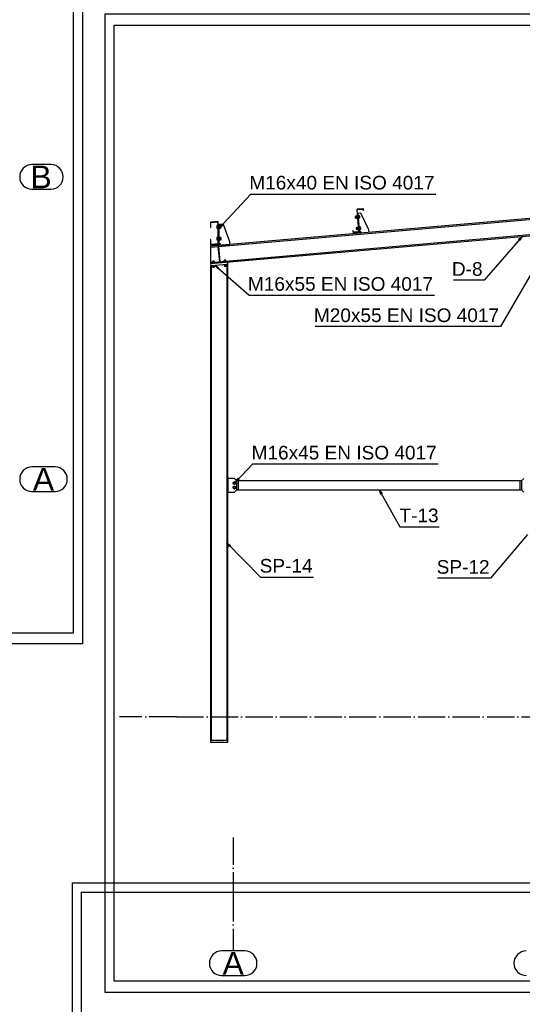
# Paper-space layout 'A0 Advance Steel' of a CAD drawing. Header units: millimetres. Extents: x -21 to 1320, y -7 to 928.
# Tile 85 of 134: x 615 to 726, y 398 to 615. Entities that reach past the tile are written whole.
import ezdxf

# ---------------------------------------------------------------- set-up
doc = ezdxf.new("R2010")
doc.units = ezdxf.units.MM
doc.linetypes.add('ACAD_ISO04W100', pattern=[30, 24, -3, 0, -3])
doc.layers.get('0').update_dxf_attribs({"linetype": 'CONTINUOUS'})
for name, color, linetype in [('AS_Belki', 145, 'CONTINUOUS'), ('AS_Blachy', 30, 'CONTINUOUS'), ('AS_Siatki', 72, 'CONTINUOUS'), ('AS_Sruby', 9, 'CONTINUOUS')]:
    doc.layers.add(name, color=color, linetype=linetype)
doc.styles.add('Arial', font='arial.ttf', dxfattribs={"height": 150})

psp = doc.layouts.new('A0 Advance Steel')

# ---------------------------------------------------------------- linework, layer by layer
at = {"color": 0, "linetype": 'ByBlock', "lineweight": -2}
for p, q in [((658.95, 569.12), (659.51, 569.97)), ((659.76, 569.74), (658.95, 569.12)), ((659.76, 569.74), (659.51, 569.97)), ((724.88, 566.68), (725.66, 567.33)), ((724.88, 566.68), (725.13, 566.46)), ((725.66, 567.33), (725.13, 566.46)), ((658.65, 560.22), (658, 561)), ((658, 561), (658.86, 560.47)), ((658.65, 560.22), (658.86, 560.47)), ((662.57, 513.2, -25569.15), (663.14, 514.03, -25569.15)), ((663.38, 513.8, -25569.15), (662.57, 513.2, -25569.15)), ((663.38, 513.8, -25569.15), (663.14, 514.03, -25569.15)), ((694.55, 510.53), (694.21, 511.48)), ((694.21, 511.48), (694.84, 510.69)), ((694.55, 510.53), (694.84, 510.69)), ((661.24, 498.98), (660.66, 499.81)), ((660.66, 499.81), (661.48, 499.21)), ((661.24, 498.98), (661.48, 499.21))]:
    psp.add_line(p, q, dxfattribs=at)
at = {"color": 3, "ltscale": 0.25}
for points in [[(1.26, 477.54), (1.26, 825.14), (628.86, 825.14), (628.86, 477.54), (1.26, 477.54)], [(3.26, 479.89), (3.26, 810.49), (626.86, 810.49), (626.86, 479.89), (3.26, 479.89)], [(633.86, 400.74), (633.86, 616.34), (955.46, 616.34), (955.46, 400.74), (633.86, 400.74)], [(635.86, 403.24), (635.86, 613.84), (953.46, 613.84), (953.46, 403.24), (635.86, 403.24)], [(626.67, 210.27), (626.67, 424.87), (970.27, 424.87), (970.27, 210.27), (626.67, 210.27)], [(628.67, 212.27), (628.67, 422.87), (968.27, 422.87), (968.27, 212.27), (628.67, 212.27)]]:
    psp.add_lwpolyline(points, dxfattribs=at)
at = {"color": 7}
for points in [[(658.95, 569.12), (665.92, 576.66), (706.69, 576.66)], [(725.66, 567.33), (717.28, 557.65), (710.53, 557.65)], [(730.89, 564.66), (720.91, 547.45), (680.14, 547.45)], [(658, 561), (665.61, 554.35), (706.38, 554.35)], [(662.57, 513.2), (666.42, 517.18), (707.18, 517.18)], [(694.21, 511.48), (698.76, 503.35), (707.37, 503.35)], [(726.86, 501.66), (718.7, 492), (707.05, 492)], [(660.66, 499.81), (668.08, 492.25), (679.73, 492.25)]]:
    psp.add_lwpolyline(points, dxfattribs=at)
at = {"layer": 'AS_Belki', "linetype": 'Continuous', "ltscale": 0.25}
for p, q in [((794.26, 577.14), (657.06, 565.14)), ((657.06, 564.94), (794.26, 576.94)), ((794.26, 573.53), (657.06, 561.52)), ((657.06, 561.32), (794.26, 573.33)), ((689.29, 573.24), (689.27, 573.2)), ((689.27, 573.2), (689.27, 573.15)), ((689.27, 573.15), (689.68, 568.42)), ((689.33, 573.27), (689.29, 573.24)), ((689.32, 573.18), (689.33, 573.21)), ((689.32, 573.15), (689.32, 573.18)), ((689.73, 568.42), (689.32, 573.15)), ((689.38, 573.29), (689.33, 573.27)), ((689.33, 573.21), (689.36, 573.23)), ((689.36, 573.23), (689.38, 573.24)), ((690.62, 573.39), (689.38, 573.29)), ((689.38, 573.24), (690.63, 573.35)), ((690.67, 573.39), (690.62, 573.39)), ((690.63, 573.35), (690.66, 573.34)), ((690.66, 573.34), (690.68, 573.33)), ((690.72, 573.37), (690.67, 573.39)), ((690.68, 573.33), (690.7, 573.31)), ((690.7, 573.31), (690.71, 573.28)), ((690.71, 573.28), (690.73, 573)), ((690.75, 573.33), (690.72, 573.37)), ((690.73, 573), (690.78, 573.01)), ((690.76, 573.28), (690.75, 573.33)), ((690.78, 573.01), (690.76, 573.28)), ((658.75, 570.61), (657.05, 570.46)), ((658.75, 565.61), (658.75, 570.61)), ((657.05, 570.46), (657.05, 569.26)), ((657.05, 569.26), (657.11, 569.26)), ((657.11, 570.4), (658.69, 570.54)), ((657.11, 569.26), (657.11, 570.4)), ((658.69, 570.54), (658.69, 565.66)), ((688.46, 568.59), (688.41, 568.58)), ((688.41, 568.58), (688.43, 568.31)), ((688.48, 568.31), (688.46, 568.59)), ((689.68, 568.39), (689.66, 568.36)), ((689.68, 568.42), (689.68, 568.39)), ((689.72, 568.37), (689.73, 568.42)), ((657.11, 566.66), (657.05, 566.66)), ((657.05, 566.66), (657.05, 565.46)), ((657.11, 565.52), (657.11, 566.66)), ((688.43, 568.31), (688.45, 568.26)), ((688.45, 568.26), (688.48, 568.22)), ((688.49, 568.29), (688.48, 568.31)), ((688.48, 568.22), (688.52, 568.2)), ((688.51, 568.26), (688.49, 568.29)), ((688.54, 568.25), (688.51, 568.26)), ((688.52, 568.2), (688.57, 568.2)), ((688.57, 568.25), (688.54, 568.25)), ((689.61, 568.34), (688.57, 568.25)), ((688.57, 568.2), (689.62, 568.29)), ((689.64, 568.35), (689.61, 568.34)), ((689.62, 568.29), (689.66, 568.3)), ((689.66, 568.36), (689.64, 568.35)), ((689.66, 568.3), (689.7, 568.33)), ((689.7, 568.33), (689.72, 568.37)), ((657.05, 565.46), (658.75, 565.61)), ((657.06, 565.14), (657.06, 561.32)), ((658.69, 565.66), (657.11, 565.52)), ((657.06, 560.92), (657.26, 560.94)), ((657.06, 560.92), (657.06, 456.28)), ((657.26, 456.28), (657.26, 560.94)), ((660.66, 561.24), (660.86, 561.25)), ((660.66, 561.24), (660.66, 456.28)), ((660.86, 456.28), (660.86, 561.25)), ((725.26, 513.48), (663.16, 513.48)), ((663.16, 513.48), (663.16, 511.48)), ((725.26, 511.48), (725.26, 513.48)), ((663.16, 511.48), (725.26, 511.48)), ((657.26, 456.28), (657.06, 456.28)), ((660.86, 456.28), (660.66, 456.28))]:
    psp.add_line(p, q, dxfattribs=at)
at = {"layer": 'AS_Blachy', "linetype": 'Continuous', "ltscale": 0.25}
for p, q in [((689.58, 572.4), (689.38, 572.38)), ((690.18, 572.45), (689.58, 572.4)), ((689.97, 568.02), (689.58, 572.4)), ((691.91, 568.79), (690.18, 572.45)), ((658.95, 569.92), (658.75, 569.92)), ((659.95, 569.93), (658.95, 569.92)), ((658.95, 565.31), (658.95, 569.92)), ((661.35, 566.12), (659.95, 569.93)), ((689.77, 568), (689.73, 568.42)), ((689.92, 568.52), (690.46, 568.06)), ((691.96, 568.19), (691.91, 568.79)), ((658.71, 565.08), (659.01, 561.7)), ((658.75, 565.31), (658.75, 565.61)), ((658.75, 565.31), (658.95, 565.31)), ((659.21, 561.71), (658.91, 565.1)), ((658.95, 565.81), (659.45, 565.35)), ((659.45, 565.35), (661.35, 565.52)), ((661.35, 565.52), (661.35, 566.12)), ((657.07, 561.32), (657.11, 560.93)), ((657.26, 560.94), (660.66, 561.24)), ((660.89, 561.26), (660.86, 561.66)), ((660.86, 561.25), (660.89, 561.26)), ((662.38, 513.98), (660.86, 513.98)), ((660.86, 513.98), (660.86, 510.98)), ((662.88, 513.48), (662.38, 513.98)), ((662.88, 511.48), (662.88, 513.48)), ((663.16, 513.48), (662.88, 513.48)), ((725.54, 513.48), (725.26, 513.48)), ((726.04, 513.98), (725.54, 513.48)), ((725.54, 513.48), (725.54, 511.48)), ((660.86, 510.98), (662.38, 510.98)), ((662.38, 510.98), (662.88, 511.48)), ((662.88, 511.48), (663.16, 511.48)), ((725.26, 511.48), (725.54, 511.48)), ((725.54, 511.48), (726.04, 510.98)), ((657.06, 456.28), (657.06, 455.88)), ((657.06, 455.88), (660.86, 455.88)), ((660.66, 456.28), (657.26, 456.28)), ((660.86, 455.88), (660.86, 456.28))]:
    psp.add_line(p, q, dxfattribs=at)
at = {"layer": 'AS_Siatki', "color": 20, "linetype": 'Continuous', "ltscale": 0.25}
for p, q in [((621.94, 583.13), (617.76, 583.13)), ((617.76, 577.73), (621.94, 577.73)), ((622.84, 516.53), (617.76, 516.53)), ((617.76, 511.13), (622.84, 511.13)), ((664.6, 409.88), (659.52, 409.88)), ((659.52, 404.48), (664.6, 404.48))]:
    psp.add_line(p, q, dxfattribs=at)
at = {"layer": 'AS_Siatki', "color": 20, "linetype": 'ACAD_ISO04W100', "ltscale": 0.25}
for p, q in [((649.56, 461.48), (637.06, 461.48)), ((649.56, 461.48), (939.76, 461.48)), ((649.56, 461.48), (649.56, 461.48)), ((662.06, 461.48), (662.06, 461.48)), ((662.06, 434.88), (662.06, 422.38)), ((662.06, 422.38), (662.06, 422.38)), ((662.06, 422.38), (662.06, 409.88))]:
    psp.add_line(p, q, dxfattribs=at)
at = {"layer": 'AS_Siatki', "color": 20, "linetype": 'Continuous', "ltscale": 0.25}
for centre, start, end in [((617.76, 580.43), 90, 270), ((621.94, 580.43), 270, 90), ((617.76, 513.83), 90, 270), ((622.84, 513.83), 270, 90), ((659.52, 407.18), 90, 270), ((664.6, 407.18), 270, 90), ((726.57, 407.18), 90, 270)]:
    psp.add_arc(centre, 2.7, start, end, dxfattribs=at)
at = {"layer": 'AS_Sruby', "linetype": 'Continuous', "ltscale": 0.25}
for p, q in [((689.03, 571.71), (688.9, 571.7)), ((688.9, 571.7), (688.9, 571.69)), ((688.9, 571.69), (688.9, 571.65)), ((688.9, 571.65), (688.91, 571.6)), ((688.91, 571.6), (688.91, 571.54)), ((688.91, 571.54), (688.92, 571.48)), ((688.92, 571.48), (688.92, 571.43)), ((688.92, 571.43), (688.93, 571.39)), ((688.93, 571.39), (688.93, 571.38)), ((688.93, 571.38), (689.06, 571.39)), ((689.32, 571.81), (689.03, 571.78)), ((689.03, 571.78), (689.03, 571.71)), ((689.03, 571.78), (689.05, 571.55)), ((689.04, 571.66), (689.04, 571.68)), ((689.05, 571.55), (689.34, 571.58)), ((689.05, 571.55), (689.07, 571.32)), ((689.06, 571.39), (689.06, 571.39)), ((689.07, 571.32), (689.36, 571.35)), ((689.32, 571.88), (689.32, 571.87)), ((689.38, 571.88), (689.32, 571.88)), ((689.32, 571.87), (689.32, 571.85)), ((689.32, 571.85), (689.32, 571.82)), ((689.32, 571.82), (689.32, 571.79)), ((689.32, 571.79), (689.33, 571.74)), ((689.33, 571.74), (689.33, 571.69)), ((689.33, 571.69), (689.34, 571.63)), ((689.34, 571.63), (689.34, 571.58)), ((689.34, 571.58), (689.35, 571.52)), ((689.35, 571.52), (689.35, 571.46)), ((689.36, 571.35), (689.35, 571.49)), ((689.35, 571.46), (689.36, 571.41)), ((689.36, 571.41), (689.36, 571.37)), ((689.36, 571.37), (689.36, 571.33)), ((689.36, 571.33), (689.37, 571.3)), ((689.37, 571.3), (689.37, 571.28)), ((689.37, 571.28), (689.37, 571.28)), ((689.37, 571.28), (689.43, 571.28)), ((689.69, 571.91), (689.63, 571.9)), ((689.68, 571.3), (689.74, 571.31)), ((689.69, 571.9), (689.69, 571.91)), ((689.69, 571.88), (689.69, 571.9)), ((689.69, 571.86), (689.69, 571.88)), ((689.69, 571.82), (689.69, 571.86)), ((689.89, 571.86), (689.69, 571.84)), ((689.7, 571.77), (689.69, 571.82)), ((689.7, 571.72), (689.7, 571.77)), ((689.71, 571.67), (689.7, 571.72)), ((689.71, 571.67), (689.71, 571.61)), ((689.71, 571.61), (689.71, 571.67)), ((689.71, 571.61), (689.91, 571.63)), ((689.72, 571.55), (689.71, 571.61)), ((689.72, 571.49), (689.72, 571.55)), ((689.73, 571.44), (689.72, 571.49)), ((689.73, 571.4), (689.73, 571.44)), ((689.73, 571.36), (689.73, 571.4)), ((689.73, 571.38), (689.93, 571.4)), ((689.74, 571.33), (689.73, 571.36)), ((689.74, 571.32), (689.74, 571.33)), ((689.74, 571.31), (689.74, 571.32)), ((689.91, 571.63), (689.89, 571.86)), ((689.93, 571.4), (689.91, 571.63)), ((658.63, 569.69), (658.43, 569.69)), ((658.43, 569.69), (658.43, 569.56)), ((658.43, 569.56), (658.63, 569.56)), ((658.43, 569.56), (658.43, 569.29)), ((658.43, 569.29), (658.63, 569.29)), ((658.43, 569.29), (658.43, 569.15)), ((658.43, 569.15), (658.63, 569.15)), ((658.69, 569.72), (658.63, 569.72)), ((658.63, 569.72), (658.63, 569.7)), ((658.63, 569.72), (658.63, 569.72)), ((658.63, 569.7), (658.63, 569.67)), ((658.63, 569.67), (658.63, 569.63)), ((658.63, 569.63), (658.63, 569.59)), ((658.63, 569.59), (658.63, 569.54)), ((658.63, 569.54), (658.63, 569.48)), ((658.63, 569.48), (658.63, 569.42)), ((658.63, 569.42), (658.63, 569.36)), ((658.63, 569.36), (658.63, 569.31)), ((658.63, 569.31), (658.63, 569.25)), ((658.63, 569.25), (658.63, 569.21)), ((658.63, 569.21), (658.63, 569.17)), ((658.63, 569.17), (658.63, 569.14)), ((658.63, 569.14), (658.63, 569.13)), ((658.63, 569.13), (658.63, 569.12)), ((658.63, 569.12), (658.69, 569.12)), ((659.01, 569.72), (658.95, 569.72)), ((658.95, 569.12), (659.01, 569.12)), ((659.01, 569.7), (659.01, 569.72)), ((659.01, 569.72), (659.01, 569.72)), ((659.01, 569.67), (659.01, 569.7)), ((659.31, 569.69), (659.01, 569.69)), ((659.01, 569.63), (659.01, 569.67)), ((659.01, 569.59), (659.01, 569.63)), ((659.01, 569.54), (659.01, 569.59)), ((659.01, 569.56), (659.31, 569.56)), ((659.01, 569.48), (659.01, 569.54)), ((659.01, 569.42), (659.01, 569.48)), ((659.01, 569.36), (659.01, 569.42)), ((659.01, 569.31), (659.01, 569.36)), ((659.01, 569.25), (659.01, 569.31)), ((659.01, 569.29), (659.31, 569.29)), ((659.01, 569.21), (659.01, 569.25)), ((659.01, 569.17), (659.01, 569.21)), ((659.01, 569.14), (659.01, 569.17)), ((659.01, 569.15), (659.31, 569.15)), ((659.01, 569.13), (659.01, 569.14)), ((659.01, 569.12), (659.01, 569.13)), ((659.31, 569.56), (659.31, 569.69)), ((659.43, 569.58), (659.31, 569.58)), ((659.31, 569.29), (659.31, 569.56)), ((659.31, 569.15), (659.31, 569.29)), ((659.31, 569.26), (659.43, 569.26)), ((659.43, 569.57), (659.43, 569.58)), ((659.43, 569.53), (659.43, 569.57)), ((659.43, 569.48), (659.43, 569.53)), ((659.43, 569.42), (659.43, 569.48)), ((659.43, 569.36), (659.43, 569.42)), ((659.43, 569.31), (659.43, 569.36)), ((659.43, 569.27), (659.43, 569.31)), ((659.43, 569.26), (659.43, 569.27)), ((689.25, 569.22), (689.12, 569.21)), ((689.12, 569.21), (689.12, 569.2)), ((689.12, 569.2), (689.12, 569.16)), ((689.12, 569.16), (689.13, 569.11)), ((689.13, 569.11), (689.13, 569.05)), ((689.13, 569.05), (689.14, 568.99)), ((689.14, 568.99), (689.14, 568.94)), ((689.14, 568.94), (689.15, 568.9)), ((689.15, 568.9), (689.15, 568.89)), ((689.15, 568.89), (689.28, 568.9)), ((689.54, 569.32), (689.25, 569.29)), ((689.25, 569.29), (689.27, 569.06)), ((689.27, 569.06), (689.56, 569.09)), ((689.27, 569.06), (689.29, 568.83)), ((689.28, 568.91), (689.28, 568.94)), ((689.29, 568.83), (689.58, 568.86)), ((689.59, 569.39), (689.53, 569.38)), ((689.53, 569.38), (689.54, 569.38)), ((689.54, 569.38), (689.54, 569.36)), ((689.54, 569.36), (689.54, 569.33)), ((689.54, 569.33), (689.54, 569.3)), ((689.54, 569.3), (689.55, 569.25)), ((689.55, 569.25), (689.55, 569.2)), ((689.55, 569.2), (689.56, 569.14)), ((689.56, 569.14), (689.56, 569.09)), ((689.56, 569.09), (689.57, 569.03)), ((689.57, 569.03), (689.57, 568.97)), ((689.57, 568.97), (689.58, 568.92)), ((689.58, 568.92), (689.58, 568.87)), ((689.58, 568.87), (689.58, 568.84)), ((689.58, 568.84), (689.59, 568.81)), ((689.59, 568.81), (689.59, 568.79)), ((689.59, 568.79), (689.59, 568.79)), ((689.59, 568.79), (689.65, 568.79)), ((689.9, 569.42), (689.84, 569.41)), ((689.9, 569.41), (689.9, 569.42)), ((689.91, 569.39), (689.9, 569.41)), ((689.9, 568.81), (689.96, 568.82)), ((689.91, 569.37), (689.91, 569.39)), ((689.91, 569.33), (689.91, 569.37)), ((690.11, 569.37), (689.91, 569.35)), ((689.91, 569.28), (689.91, 569.33)), ((689.92, 569.23), (689.91, 569.28)), ((689.92, 569.18), (689.92, 569.23)), ((689.93, 569.12), (689.92, 569.18)), ((689.93, 569.12), (690.13, 569.14)), ((689.93, 569.06), (689.93, 569.12)), ((689.94, 569), (689.93, 569.06)), ((689.94, 568.95), (689.94, 569)), ((689.95, 568.91), (689.94, 568.95)), ((689.95, 568.87), (689.95, 568.91)), ((689.95, 568.89), (690.15, 568.9)), ((689.95, 568.84), (689.95, 568.87)), ((689.96, 568.83), (689.95, 568.84)), ((689.96, 568.82), (689.96, 568.83)), ((690.13, 569.14), (690.11, 569.37)), ((690.15, 568.9), (690.13, 569.14)), ((658.63, 567.09), (658.43, 567.09)), ((658.43, 567.09), (658.43, 566.96)), ((658.43, 566.96), (658.63, 566.96)), ((658.43, 566.96), (658.43, 566.69)), ((658.43, 566.69), (658.63, 566.69)), ((658.43, 566.69), (658.43, 566.56)), ((658.43, 566.56), (658.63, 566.56)), ((658.69, 567.13), (658.63, 567.13)), ((658.63, 567.13), (658.63, 567.12)), ((658.63, 567.12), (658.63, 567.1)), ((658.63, 567.1), (658.63, 567.08)), ((658.63, 567.08), (658.63, 567.04)), ((658.63, 567.04), (658.63, 566.99)), ((658.63, 566.99), (658.63, 566.94)), ((658.63, 566.94), (658.63, 566.89)), ((658.63, 566.89), (658.63, 566.83)), ((658.63, 566.83), (658.63, 566.77)), ((658.63, 566.77), (658.63, 566.71)), ((658.63, 566.71), (658.63, 566.66)), ((658.63, 566.66), (658.63, 566.61)), ((658.63, 566.61), (658.63, 566.58)), ((658.63, 566.58), (658.63, 566.55)), ((658.63, 566.55), (658.63, 566.53)), ((658.63, 566.53), (658.69, 566.53)), ((658.63, 566.53), (658.63, 566.53)), ((659.01, 567.13), (658.95, 567.13)), ((658.95, 566.53), (659.01, 566.53)), ((659.01, 567.12), (659.01, 567.13)), ((659.01, 567.1), (659.01, 567.12)), ((659.01, 567.08), (659.01, 567.1)), ((659.31, 567.09), (659.01, 567.09)), ((659.01, 567.04), (659.01, 567.08)), ((659.01, 566.99), (659.01, 567.04)), ((659.01, 566.94), (659.01, 566.99)), ((659.01, 566.96), (659.31, 566.96)), ((659.01, 566.89), (659.01, 566.94)), ((659.01, 566.83), (659.01, 566.89)), ((659.01, 566.77), (659.01, 566.83)), ((659.01, 566.71), (659.01, 566.77)), ((659.01, 566.66), (659.01, 566.71)), ((659.01, 566.69), (659.31, 566.69)), ((659.01, 566.61), (659.01, 566.66)), ((659.01, 566.58), (659.01, 566.61)), ((659.01, 566.55), (659.01, 566.58)), ((659.01, 566.56), (659.31, 566.56)), ((659.01, 566.53), (659.01, 566.55)), ((659.01, 566.53), (659.01, 566.53)), ((659.31, 566.96), (659.31, 567.09)), ((659.43, 566.99), (659.31, 566.99)), ((659.31, 566.69), (659.31, 566.96)), ((659.31, 566.56), (659.31, 566.69)), ((659.31, 566.67), (659.43, 566.67)), ((659.43, 566.97), (659.43, 566.99)), ((659.43, 566.94), (659.43, 566.97)), ((659.43, 566.89), (659.43, 566.94)), ((659.43, 566.83), (659.43, 566.89)), ((659.43, 566.77), (659.43, 566.83)), ((659.43, 566.71), (659.43, 566.77)), ((659.43, 566.68), (659.43, 566.71)), ((659.43, 566.67), (659.43, 566.68)), ((660.22, 562.06), (659.99, 562.04)), ((659.99, 562.04), (660, 561.84)), ((660.45, 562.08), (660.22, 562.06)), ((660.22, 562.06), (660.24, 561.86)), ((660.35, 561.87), (660.29, 561.87)), ((660.4, 561.88), (660.35, 561.87)), ((660.45, 561.88), (660.4, 561.88)), ((660.47, 561.88), (660.45, 562.08)), ((660.48, 561.88), (660.45, 561.88)), ((660.51, 561.89), (660.48, 561.88)), ((660.53, 561.89), (660.51, 561.89)), ((660.54, 561.83), (660.53, 561.89)), ((660.53, 561.89), (660.53, 561.89)), ((657.35, 561.61), (657.35, 561.55)), ((657.37, 561.61), (657.35, 561.61)), ((657.35, 561.61), (657.35, 561.61)), ((657.4, 561.61), (657.37, 561.61)), ((657.63, 561.84), (657.4, 561.81)), ((657.4, 561.81), (657.41, 561.62)), ((657.43, 561.62), (657.4, 561.61)), ((657.4, 560.95), (657.41, 560.89)), ((657.41, 560.89), (657.42, 560.89)), ((657.42, 560.89), (657.43, 560.89)), ((657.48, 561.62), (657.43, 561.62)), ((657.43, 560.89), (657.46, 560.9)), ((657.46, 560.9), (657.5, 560.9)), ((657.53, 561.63), (657.48, 561.62)), ((657.48, 560.9), (657.5, 560.6)), ((657.5, 560.9), (657.54, 560.9)), ((657.5, 560.6), (657.73, 560.62)), ((657.59, 561.63), (657.53, 561.63)), ((657.54, 560.9), (657.59, 560.91)), ((657.57, 560.61), (657.58, 560.53)), ((657.58, 560.53), (657.59, 560.53)), ((657.65, 561.64), (657.59, 561.63)), ((657.59, 560.91), (657.65, 560.91)), ((657.59, 560.53), (657.63, 560.53)), ((657.86, 561.86), (657.63, 561.84)), ((657.63, 561.84), (657.65, 561.64)), ((657.63, 560.53), (657.68, 560.53)), ((657.7, 561.64), (657.65, 561.64)), ((657.65, 560.91), (657.71, 560.92)), ((657.68, 560.53), (657.74, 560.54)), ((657.76, 561.65), (657.7, 561.64)), ((657.71, 560.92), (657.73, 560.62)), ((657.71, 560.92), (657.77, 560.92)), ((657.73, 560.62), (657.97, 560.64)), ((657.74, 560.54), (657.8, 560.55)), ((657.81, 561.65), (657.76, 561.65)), ((657.77, 560.92), (657.82, 560.93)), ((657.8, 560.55), (657.85, 560.55)), ((657.86, 561.65), (657.81, 561.65)), ((657.82, 560.93), (657.87, 560.93)), ((657.85, 560.55), (657.89, 560.55)), ((657.88, 561.66), (657.86, 561.86)), ((657.89, 561.66), (657.86, 561.65)), ((657.87, 560.93), (657.92, 560.94)), ((657.92, 561.66), (657.89, 561.66)), ((657.9, 560.55), (657.89, 560.64)), ((657.89, 560.55), (657.9, 560.55)), ((657.94, 561.66), (657.92, 561.66)), ((657.92, 560.94), (657.96, 560.94)), ((657.95, 561.6), (657.94, 561.66)), ((657.94, 561.66), (657.94, 561.66)), ((657.97, 560.64), (657.94, 560.94)), ((657.96, 560.94), (657.98, 560.94)), ((657.98, 560.94), (658, 560.94)), ((658.01, 560.94), (658, 561)), ((658, 560.94), (658.01, 560.94)), ((659.94, 561.84), (659.94, 561.78)), ((659.96, 561.84), (659.94, 561.84)), ((659.94, 561.84), (659.94, 561.84)), ((659.99, 561.84), (659.96, 561.84)), ((660.02, 561.84), (659.99, 561.84)), ((659.99, 561.18), (660, 561.12)), ((660, 561.12), (660.01, 561.12)), ((660.01, 561.12), (660.02, 561.12)), ((660.07, 561.85), (660.02, 561.84)), ((660.02, 561.12), (660.05, 561.12)), ((660.05, 561.12), (660.09, 561.13)), ((660.12, 561.85), (660.07, 561.85)), ((660.07, 561.13), (660.09, 560.83)), ((660.09, 561.13), (660.13, 561.13)), ((660.09, 560.83), (660.32, 560.85)), ((660.18, 561.86), (660.12, 561.85)), ((660.13, 561.13), (660.18, 561.14)), ((660.16, 560.84), (660.17, 560.75)), ((660.17, 560.75), (660.18, 560.75)), ((660.24, 561.86), (660.18, 561.86)), ((660.18, 561.14), (660.24, 561.14)), ((660.18, 560.75), (660.22, 560.76)), ((660.22, 560.76), (660.27, 560.76)), ((660.29, 561.87), (660.24, 561.86)), ((660.24, 561.14), (660.3, 561.15)), ((660.27, 560.76), (660.33, 560.77)), ((660.3, 561.15), (660.32, 560.85)), ((660.3, 561.15), (660.36, 561.15)), ((660.32, 560.85), (660.56, 560.87)), ((660.33, 560.77), (660.39, 560.77)), ((660.36, 561.15), (660.41, 561.16)), ((660.39, 560.77), (660.44, 560.78)), ((660.41, 561.16), (660.46, 561.16)), ((660.44, 560.78), (660.48, 560.78)), ((660.46, 561.16), (660.51, 561.16)), ((660.49, 560.78), (660.48, 560.86)), ((660.48, 560.78), (660.49, 560.78)), ((660.51, 561.16), (660.55, 561.17)), ((660.56, 560.87), (660.53, 561.17)), ((660.55, 561.17), (660.57, 561.17)), ((660.57, 561.17), (660.59, 561.17)), ((660.6, 561.17), (660.59, 561.23)), ((660.59, 561.17), (660.6, 561.17)), ((662.36, 513.25), (662.13, 513.12)), ((662.13, 513.12), (662.13, 512.85)), ((662.13, 512.85), (662.36, 512.71)), ((662.36, 512.25), (662.13, 512.12)), ((662.13, 512.12), (662.13, 511.85)), ((662.59, 513.12), (662.36, 513.25)), ((662.36, 512.71), (662.59, 512.85)), ((662.59, 512.12), (662.36, 512.25)), ((662.59, 512.85), (662.59, 513.12)), ((662.59, 511.85), (662.59, 512.12)), ((662.13, 511.85), (662.36, 511.71)), ((662.36, 511.71), (662.59, 511.85))]:
    psp.add_line(p, q, dxfattribs=at)
for centre in [(662.36, 512.98, 0), (662.36, 511.98, 0)]:
    psp.add_circle(centre, 0.3, dxfattribs=at)

# ---------------------------------------------------------------- texts
at = {"color": 7, "style": 'Arial'}
for s, p in [('M16x40 EN ISO 4017', (665.61, 577.66)), ('D-8', (710.21, 558.65)), ('M16x55 EN ISO 4017', (665.3, 555.35)), ('M20x55 EN ISO 4017', (679.83, 548.45)), ('M16x45 EN ISO 4017', (666.11, 518.18)), ('T-13', (698.66, 504.35)), ('SP-14', (667.89, 493.25)), ('SP-12', (706.86, 493))]:
    psp.add_text(s, height=3, dxfattribs=at).set_placement(p)
at = {"layer": 'AS_Siatki', "color": 20, "style": 'Arial'}
for s, p in [('B', (617.45, 577.93)), ('A', (617.97, 511.33)), ('A', (659.73, 404.68))]:
    psp.add_text(s, height=5, dxfattribs=at).set_placement(p)

doc.saveas('drawing.dxf')
